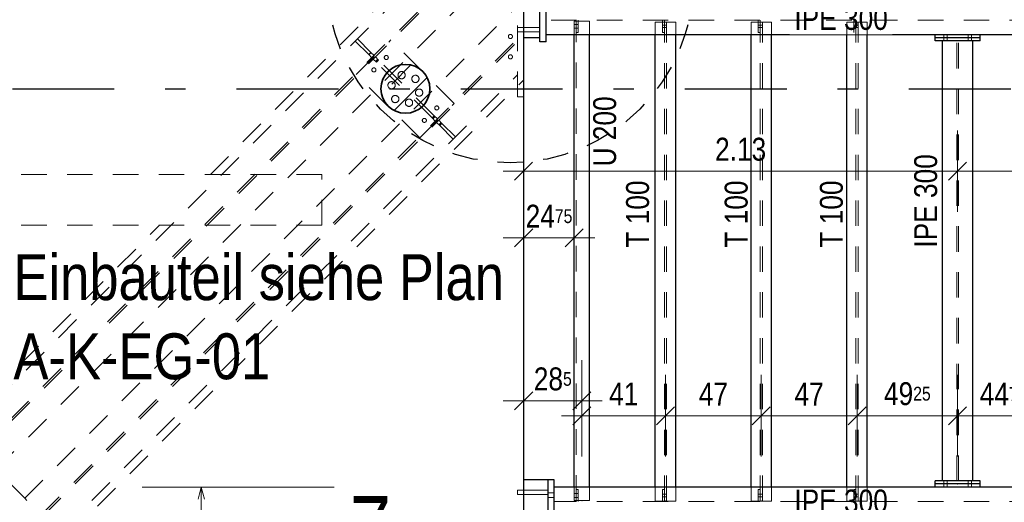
# Model space of a CAD drawing. Header units: millimetres. Extents: x -39 to 84, y 0 to 66.
# Tile 23 of 92: x -23.11 to -18.28, y 32.67 to 35.04. Entities that reach past the tile are written whole.
import ezdxf

# ---------------------------------------------------------------- set-up
doc = ezdxf.new("R2010")
doc.units = ezdxf.units.MM
doc.linetypes.add('DASHDOTX2', pattern=[2, 1, -0.5, 0, -0.5])
doc.linetypes.add('HIDDEN', pattern=[0.375, 0.25, -0.125])
for name, color, linetype, lineweight in [('2D-NovaObj-A_Wanddurchbruch', 7, 'Continuous', 20), ('Achsen', 7, 'Continuous', 20), ('Schraffuren', 7, 'Continuous', 20)]:
    doc.layers.add(name, color=color, linetype=linetype, lineweight=lineweight)
doc.styles.add('Arial Narrow', font='ARIALN.TTF')
doc.dimstyles.new('Arch_Strakon_dimstyle', dxfattribs={"dimtxt": 15.75, "dimasz": 1, "dimexe": 1.25, "dimexo": 0.0625, "dimgap": 1, "dimtad": 0, "dimdec": 5, "dimzin": 12, "dimdsep": 46, "dimtxsty": 'Arial Narrow', "dimblk": 'Arrowhead_Tick', "dimsah": 1, "dimcen": 0, "dimse1": 1, "dimse2": 1, "dimclrd": 6, "dimclrt": 2, "dimazin": 0, "dimtfac": 1, "dimtdec": 4, "dimtmove": 0, "dimatfit": 3, "dimldrblk": 'NONE', "dimfxl": 1, "dimtvp": 1, "dimtolj": 1, "dimtzin": 0, "dimlwd": 13, "dimarcsym": 2})

# ---------------------------------------------------------------- blocks, each defined once
blk = doc.blocks.new('Arrowhead_Tick')
at = {"color": 0, "linetype": 'Continuous', "lineweight": -2}
for p, q in [((0, 20), (0, -10)), ((-1, 0), (0, 0)), ((10, 0), (0, 0))]:
    blk.add_line(p, q, dxfattribs=at)
at = {"color": 2, "linetype": 'Continuous', "lineweight": 35}
blk.add_line((4.42, 4.42), (-4.42, -4.42), dxfattribs=at)
blk = doc.blocks.new('*D35')
at = {"layer": '2D-NovaObj-A_Wanddurchbruch', "color": 6, "linetype": 'Continuous', "lineweight": 13}
blk.add_line((-20.6272, 34.2911), (-18.5174, 34.2911), dxfattribs=at)
at = {"layer": 'Defpoints', "color": 0}
for p in [(-20.6372, 35.2761), (-18.5074, 35.1259), (-18.5074, 34.2911)]:
    blk.add_point(p, dxfattribs=at)
at = {"layer": '2D-NovaObj-A_Wanddurchbruch', "color": 6, "lineweight": 13, "xscale": 0.01, "yscale": 0.01, "zscale": 0.01}
blk.add_blockref('Arrowhead_Tick', (-18.5074, 34.2911), dxfattribs=at)
at = {"layer": '2D-NovaObj-A_Wanddurchbruch', "color": 6, "lineweight": 13, "xscale": 0.01, "yscale": 0.01, "zscale": 0.01, "rotation": 180}
blk.add_blockref('Arrowhead_Tick', (-20.6372, 34.2911), dxfattribs=at)
at = {"layer": '2D-NovaObj-A_Wanddurchbruch', "color": 3, "lineweight": 35, "insert": (-19.5723, 34.3985), "char_height": 0.1125, "attachment_point": 5, "style": 'Arial Narrow'}
blk.add_mtext('\\A1;2.13', dxfattribs=at)
blk = doc.blocks.new('_None')
blk = doc.blocks.new('*D36')
at = {"layer": '2D-NovaObj-A_Wanddurchbruch', "color": 6, "linetype": 'Continuous', "lineweight": 13}
blk.add_line((-18.4974, 34.2911), (-16.6074, 34.2911), dxfattribs=at)
at = {"layer": 'Defpoints', "color": 0}
for p in [(-18.5074, 35.1259), (-16.5974, 34.2911), (-16.5974, 33.1207)]:
    blk.add_point(p, dxfattribs=at)
at = {"layer": '2D-NovaObj-A_Wanddurchbruch', "color": 6, "lineweight": 13, "xscale": 0.01, "yscale": 0.01, "zscale": 0.01}
blk.add_blockref('Arrowhead_Tick', (-16.5974, 34.2911), dxfattribs=at)
at = {"layer": '2D-NovaObj-A_Wanddurchbruch', "color": 6, "lineweight": 13, "xscale": 0.01, "yscale": 0.01, "zscale": 0.01, "rotation": 180}
blk.add_blockref('Arrowhead_Tick', (-18.5074, 34.2911), dxfattribs=at)
at = {"layer": '2D-NovaObj-A_Wanddurchbruch', "color": 3, "lineweight": 35, "insert": (-17.5524, 34.3985), "char_height": 0.1125, "attachment_point": 5, "style": 'Arial Narrow'}
blk.add_mtext('\\A1;1.91', dxfattribs=at)
blk = doc.blocks.new('*D38')
at = {"layer": '2D-NovaObj-A_Wanddurchbruch', "color": 6, "linetype": 'Continuous', "lineweight": 13}
blk.add_line((-20.6271, 33.9636), (-20.3986, 33.9636), dxfattribs=at)
at = {"layer": 'Defpoints', "color": 0}
for p in [(-20.3886, 33.9636), (-20.6371, 32.7759), (-20.3886, 32.7409)]:
    blk.add_point(p, dxfattribs=at)
at = {"layer": '2D-NovaObj-A_Wanddurchbruch', "color": 6, "lineweight": 13, "xscale": 0.01, "yscale": 0.01, "zscale": 0.01}
blk.add_blockref('Arrowhead_Tick', (-20.3886, 33.9636), dxfattribs=at)
at = {"layer": '2D-NovaObj-A_Wanddurchbruch', "color": 6, "lineweight": 13, "xscale": 0.01, "yscale": 0.01, "zscale": 0.01, "rotation": 180}
blk.add_blockref('Arrowhead_Tick', (-20.6371, 33.9636), dxfattribs=at)
at = {"layer": '2D-NovaObj-A_Wanddurchbruch', "color": 3, "lineweight": 35, "insert": (-20.5128, 34.0701), "char_height": 0.1125, "attachment_point": 5, "style": 'Arial Narrow'}
blk.add_mtext('\\A1;24{\\A1;\\H.6x;\\S75;}', dxfattribs=at)
blk = doc.blocks.new('*D39')
at = {"layer": '2D-NovaObj-A_Wanddurchbruch', "color": 6, "linetype": 'Continuous', "lineweight": 13}
blk.add_line((-20.6271, 33.1636), (-20.3611, 33.1636), dxfattribs=at)
at = {"layer": 'Defpoints', "color": 0}
for p in [(-20.3511, 33.1636), (-20.6371, 32.7759), (-20.3511, 32.6744)]:
    blk.add_point(p, dxfattribs=at)
at = {"layer": '2D-NovaObj-A_Wanddurchbruch', "color": 6, "lineweight": 13, "xscale": 0.01, "yscale": 0.01, "zscale": 0.01}
blk.add_blockref('Arrowhead_Tick', (-20.3511, 33.1636), dxfattribs=at)
at = {"layer": '2D-NovaObj-A_Wanddurchbruch', "color": 6, "lineweight": 13, "xscale": 0.01, "yscale": 0.01, "zscale": 0.01, "rotation": 180}
blk.add_blockref('Arrowhead_Tick', (-20.6371, 33.1636), dxfattribs=at)
at = {"layer": '2D-NovaObj-A_Wanddurchbruch', "color": 3, "lineweight": 35, "insert": (-20.4941, 33.271), "char_height": 0.1125, "attachment_point": 5, "style": 'Arial Narrow'}
blk.add_mtext('\\A1;28{\\A1;\\H.6x;\\S5;}', dxfattribs=at)
blk = doc.blocks.new('*D40')
at = {"layer": '2D-NovaObj-A_Wanddurchbruch', "color": 6, "linetype": 'Continuous', "lineweight": 13}
blk.add_line((-20.3411, 33.0911), (-19.9511, 33.0911), dxfattribs=at)
at = {"layer": 'Defpoints', "color": 0}
for p in [(-19.9411, 33.0911), (-20.3511, 32.6744), (-19.9411, 32.6723)]:
    blk.add_point(p, dxfattribs=at)
at = {"layer": '2D-NovaObj-A_Wanddurchbruch', "color": 6, "lineweight": 13, "xscale": 0.01, "yscale": 0.01, "zscale": 0.01}
blk.add_blockref('Arrowhead_Tick', (-19.9411, 33.0911), dxfattribs=at)
at = {"layer": '2D-NovaObj-A_Wanddurchbruch', "color": 6, "lineweight": 13, "xscale": 0.01, "yscale": 0.01, "zscale": 0.01, "rotation": 180}
blk.add_blockref('Arrowhead_Tick', (-20.3511, 33.0911), dxfattribs=at)
at = {"layer": '2D-NovaObj-A_Wanddurchbruch', "color": 3, "lineweight": 35, "insert": (-20.1461, 33.1976), "char_height": 0.1125, "attachment_point": 5, "style": 'Arial Narrow'}
blk.add_mtext('\\A1;41', dxfattribs=at)
blk = doc.blocks.new('*D41')
at = {"layer": '2D-NovaObj-A_Wanddurchbruch', "color": 6, "linetype": 'Continuous', "lineweight": 13}
blk.add_line((-19.9311, 33.0911), (-19.4811, 33.0911), dxfattribs=at)
at = {"layer": 'Defpoints', "color": 0}
for p in [(-19.4711, 33.0911), (-19.9411, 32.6723), (-19.4711, 32.6723)]:
    blk.add_point(p, dxfattribs=at)
at = {"layer": '2D-NovaObj-A_Wanddurchbruch', "color": 6, "lineweight": 13, "xscale": 0.01, "yscale": 0.01, "zscale": 0.01}
blk.add_blockref('Arrowhead_Tick', (-19.4711, 33.0911), dxfattribs=at)
at = {"layer": '2D-NovaObj-A_Wanddurchbruch', "color": 6, "lineweight": 13, "xscale": 0.01, "yscale": 0.01, "zscale": 0.01, "rotation": 180}
blk.add_blockref('Arrowhead_Tick', (-19.9411, 33.0911), dxfattribs=at)
at = {"layer": '2D-NovaObj-A_Wanddurchbruch', "color": 3, "lineweight": 35, "insert": (-19.7061, 33.1973), "char_height": 0.1125, "attachment_point": 5, "style": 'Arial Narrow'}
blk.add_mtext('\\A1;47', dxfattribs=at)
blk = doc.blocks.new('*D42')
at = {"layer": '2D-NovaObj-A_Wanddurchbruch', "color": 6, "linetype": 'Continuous', "lineweight": 13}
blk.add_line((-19.4611, 33.0911), (-19.0111, 33.0911), dxfattribs=at)
at = {"layer": 'Defpoints', "color": 0}
for p in [(-19.0011, 33.0911), (-19.4711, 32.6723), (-19.0011, 32.6723)]:
    blk.add_point(p, dxfattribs=at)
at = {"layer": '2D-NovaObj-A_Wanddurchbruch', "color": 6, "lineweight": 13, "xscale": 0.01, "yscale": 0.01, "zscale": 0.01}
blk.add_blockref('Arrowhead_Tick', (-19.0011, 33.0911), dxfattribs=at)
at = {"layer": '2D-NovaObj-A_Wanddurchbruch', "color": 6, "lineweight": 13, "xscale": 0.01, "yscale": 0.01, "zscale": 0.01, "rotation": 180}
blk.add_blockref('Arrowhead_Tick', (-19.4711, 33.0911), dxfattribs=at)
at = {"layer": '2D-NovaObj-A_Wanddurchbruch', "color": 3, "lineweight": 35, "insert": (-19.2361, 33.1973), "char_height": 0.1125, "attachment_point": 5, "style": 'Arial Narrow'}
blk.add_mtext('\\A1;47', dxfattribs=at)
blk = doc.blocks.new('*D43')
at = {"layer": '2D-NovaObj-A_Wanddurchbruch', "color": 6, "linetype": 'Continuous', "lineweight": 13}
blk.add_line((-18.9911, 33.0911), (-18.5174, 33.0911), dxfattribs=at)
at = {"layer": 'Defpoints', "color": 0}
for p in [(-18.5074, 33.0911), (-18.5074, 32.7559), (-19.0011, 32.6723)]:
    blk.add_point(p, dxfattribs=at)
at = {"layer": '2D-NovaObj-A_Wanddurchbruch', "color": 6, "lineweight": 13, "xscale": 0.01, "yscale": 0.01, "zscale": 0.01}
blk.add_blockref('Arrowhead_Tick', (-18.5074, 33.0911), dxfattribs=at)
at = {"layer": '2D-NovaObj-A_Wanddurchbruch', "color": 6, "lineweight": 13, "xscale": 0.01, "yscale": 0.01, "zscale": 0.01, "rotation": 180}
blk.add_blockref('Arrowhead_Tick', (-19.0011, 33.0911), dxfattribs=at)
at = {"layer": '2D-NovaObj-A_Wanddurchbruch', "color": 3, "lineweight": 35, "insert": (-18.7542, 33.1985), "char_height": 0.1125, "attachment_point": 5, "style": 'Arial Narrow'}
blk.add_mtext('\\A1;49{\\A1;\\H.6x;\\S25;}', dxfattribs=at)
blk = doc.blocks.new('*D44')
at = {"layer": '2D-NovaObj-A_Wanddurchbruch', "color": 6, "linetype": 'Continuous', "lineweight": 13}
blk.add_line((-18.4974, 33.0911), (-18.0711, 33.0911), dxfattribs=at)
at = {"layer": 'Defpoints', "color": 0}
for p in [(-18.0611, 33.0911), (-18.5074, 32.7559), (-18.0611, 32.6723)]:
    blk.add_point(p, dxfattribs=at)
at = {"layer": '2D-NovaObj-A_Wanddurchbruch', "color": 6, "lineweight": 13, "xscale": 0.01, "yscale": 0.01, "zscale": 0.01}
blk.add_blockref('Arrowhead_Tick', (-18.0611, 33.0911), dxfattribs=at)
at = {"layer": '2D-NovaObj-A_Wanddurchbruch', "color": 6, "lineweight": 13, "xscale": 0.01, "yscale": 0.01, "zscale": 0.01, "rotation": 180}
blk.add_blockref('Arrowhead_Tick', (-18.5074, 33.0911), dxfattribs=at)
at = {"layer": '2D-NovaObj-A_Wanddurchbruch', "color": 3, "lineweight": 35, "insert": (-18.2842, 33.1973), "char_height": 0.1125, "attachment_point": 5, "style": 'Arial Narrow'}
blk.add_mtext('\\A1;44{\\A1;\\H.6x;\\S75;}', dxfattribs=at)
blk = doc.blocks.new('*D82')
at = {"layer": '2D-NovaObj-A_Wanddurchbruch', "color": 6, "linetype": 'Continuous', "lineweight": 13}
blk.add_line((-20.4774, 31.0911), (-18.5174, 31.0911), dxfattribs=at)
at = {"layer": 'Defpoints', "color": 0}
for p in [(-18.5074, 32.7559), (-20.4874, 32.5559), (-18.5074, 31.0911)]:
    blk.add_point(p, dxfattribs=at)
at = {"layer": '2D-NovaObj-A_Wanddurchbruch', "color": 6, "lineweight": 13, "xscale": 0.01, "yscale": 0.01, "zscale": 0.01}
blk.add_blockref('Arrowhead_Tick', (-18.5074, 31.0911), dxfattribs=at)
at = {"layer": '2D-NovaObj-A_Wanddurchbruch', "color": 6, "lineweight": 13, "xscale": 0.01, "yscale": 0.01, "zscale": 0.01, "rotation": 180}
blk.add_blockref('Arrowhead_Tick', (-20.4874, 31.0911), dxfattribs=at)
at = {"layer": '2D-NovaObj-A_Wanddurchbruch', "color": 2, "lineweight": 35, "insert": (-19.4974, 31.2215), "char_height": 0.1575, "attachment_point": 5, "style": 'Arial Narrow'}
blk.add_mtext('\\A1;1980', dxfattribs=at)
blk = doc.blocks.new('*D83')
at = {"layer": '2D-NovaObj-A_Wanddurchbruch', "color": 6, "linetype": 'Continuous', "lineweight": 13}
blk.add_line((-18.4974, 31.0911), (-16.6074, 31.0911), dxfattribs=at)
at = {"layer": 'Defpoints', "color": 0}
for p in [(-16.5974, 32.8707), (-18.5074, 32.7559), (-16.5974, 31.0911)]:
    blk.add_point(p, dxfattribs=at)
at = {"layer": '2D-NovaObj-A_Wanddurchbruch', "color": 6, "lineweight": 13, "xscale": 0.01, "yscale": 0.01, "zscale": 0.01}
blk.add_blockref('Arrowhead_Tick', (-16.5974, 31.0911), dxfattribs=at)
at = {"layer": '2D-NovaObj-A_Wanddurchbruch', "color": 6, "lineweight": 13, "xscale": 0.01, "yscale": 0.01, "zscale": 0.01, "rotation": 180}
blk.add_blockref('Arrowhead_Tick', (-18.5074, 31.0911), dxfattribs=at)
at = {"layer": '2D-NovaObj-A_Wanddurchbruch', "color": 2, "lineweight": 35, "insert": (-17.5524, 31.2215), "char_height": 0.1575, "attachment_point": 5, "style": 'Arial Narrow'}
blk.add_mtext('\\A1;1910', dxfattribs=at)
blk = doc.blocks.new('*D85')
at = {"layer": '2D-NovaObj-A_Wanddurchbruch', "color": 6, "linetype": 'Continuous', "lineweight": 13}
blk.add_line((-21.2074, 38.3478), (-16.6074, 38.3478), dxfattribs=at)
at = {"layer": 'Defpoints', "color": 0}
for p in [(-21.2174, 38.508), (-16.5974, 38.3478), (-16.5974, 32.8707)]:
    blk.add_point(p, dxfattribs=at)
at = {"layer": '2D-NovaObj-A_Wanddurchbruch', "color": 6, "lineweight": 13, "xscale": 0.01, "yscale": 0.01, "zscale": 0.01}
blk.add_blockref('Arrowhead_Tick', (-16.5974, 38.3478), dxfattribs=at)
at = {"layer": '2D-NovaObj-A_Wanddurchbruch', "color": 6, "lineweight": 13, "xscale": 0.01, "yscale": 0.01, "zscale": 0.01, "rotation": 180}
blk.add_blockref('Arrowhead_Tick', (-21.2174, 38.3478), dxfattribs=at)
at = {"layer": '2D-NovaObj-A_Wanddurchbruch', "color": 2, "lineweight": 35, "insert": (-18.9074, 38.4782), "char_height": 0.1575, "attachment_point": 5, "style": 'Arial Narrow'}
blk.add_mtext('\\A1;4620', dxfattribs=at)

msp = doc.modelspace()

# ---------------------------------------------------------------- hatches: boundary and pattern name
at = {"layer": 'Schraffuren', "lineweight": 13}
h = msp.add_hatch(dxfattribs=at)
h.set_pattern_fill('bB', color=6, scale=0.01, angle=45, style=0, pattern_type=2)
h.set_pattern_definition([(45, (0, 0), (-0.1414214, 0.1414214), [0.15, -0.1]), (45, (-0.07071, 0.07071), (-0.1414214, 0.1414214), [])])
h.paths.add_polyline_path([(-21.0974078, 34.6959001), (-21.0974476, 34.6989899), (-21.0975669, 34.7020776), (-21.0977657, 34.7051612), (-21.0980438, 34.7082387), (-21.0984011, 34.7113079), (-21.0988373, 34.714367), (-21.099352, 34.7174138), (-21.0999451, 34.7204464), (-21.1006161, 34.7234627), (-21.1013645, 34.7264607), (-21.1021898, 34.7294384), (-21.1030916, 34.7323939), (-21.1040691, 34.7353252), (-21.1051218, 34.7382304), (-21.1062489, 34.7411075), (-21.1074498, 34.7439546), (-21.1087235, 34.7467699), (-21.1100694, 34.7495514), (-21.1114863, 34.7522974), (-21.1129736, 34.7550059), (-21.11453, 34.7576753), (-21.1161547, 34.7603037), (-21.1178466, 34.7628894), (-21.1196044, 34.7654307), (-21.1214271, 34.7679259), (-21.1233134, 34.7703733), (-21.1252621, 34.7727713), (-21.127272, 34.7751184), (-21.1293416, 34.7774129), (-21.1314695, 34.7796534), (-21.1336545, 34.7818384), (-21.135895, 34.7839664), (-21.1381895, 34.786036), (-21.1405366, 34.7880458), (-21.1429347, 34.7899945), (-21.1453821, 34.7918809), (-21.1478773, 34.7937035), (-21.1504186, 34.7954614), (-21.1530043, 34.7971532), (-21.1556327, 34.7987779), (-21.158302, 34.8003344), (-21.1610106, 34.8018216), (-21.1637565, 34.8032386), (-21.1665381, 34.8045844), (-21.1693533, 34.8058582), (-21.1722005, 34.807059), (-21.1750776, 34.8081862), (-21.1779827, 34.8092389), (-21.180914, 34.8102164), (-21.1838695, 34.8111181), (-21.1868473, 34.8119435), (-21.1898453, 34.8126919), (-21.1928616, 34.8133628), (-21.1958941, 34.8139559), (-21.1989409, 34.8144707), (-21.202, 34.8149069), (-21.2050693, 34.8152641), (-21.2081467, 34.8155422), (-21.2112304, 34.815741), (-21.2143181, 34.8158604), (-21.2174078, 34.8159001), (-21.2204976, 34.8158604), (-21.2235853, 34.815741), (-21.2266689, 34.8155422), (-21.2297463, 34.8152641), (-21.2328156, 34.8149069), (-21.2358747, 34.8144707), (-21.2389215, 34.8139559), (-21.2419541, 34.8133628), (-21.2449703, 34.8126919), (-21.2479683, 34.8119435), (-21.2509461, 34.8111181), (-21.2539016, 34.8102164), (-21.2568329, 34.8092389), (-21.2597381, 34.8081862), (-21.2626152, 34.807059), (-21.2654623, 34.8058582), (-21.2682775, 34.8045844), (-21.2710591, 34.8032386), (-21.273805, 34.8018216), (-21.2765136, 34.8003344), (-21.2791829, 34.7987779), (-21.2818113, 34.7971532), (-21.284397, 34.7954614), (-21.2869383, 34.7937035), (-21.2894335, 34.7918809), (-21.2918809, 34.7899945), (-21.294279, 34.7880458), (-21.2966261, 34.786036), (-21.2989206, 34.7839664), (-21.3011611, 34.7818384), (-21.3033461, 34.7796534), (-21.305474, 34.7774129), (-21.3075436, 34.7751184), (-21.3095535, 34.7727713), (-21.3115022, 34.7703733), (-21.3133885, 34.7679259), (-21.3152112, 34.7654307), (-21.316969, 34.7628894), (-21.3186609, 34.7603037), (-21.3202856, 34.7576753), (-21.321842, 34.7550059), (-21.3233293, 34.7522974), (-21.3247463, 34.7495514), (-21.3260921, 34.7467699), (-21.3273658, 34.7439546), (-21.3285667, 34.7411075), (-21.3296938, 34.7382304), (-21.3307465, 34.7353252), (-21.331724, 34.7323939), (-21.3326258, 34.7294384), (-21.3334511, 34.7264607), (-21.3341995, 34.7234627), (-21.3348705, 34.7204464), (-21.3354636, 34.7174138), (-21.3359784, 34.714367), (-21.3364145, 34.7113079), (-21.3367718, 34.7082387), (-21.3370499, 34.7051612), (-21.3372487, 34.7020776), (-21.337368, 34.6989899), (-21.3374078, 34.6959001), (-21.337368, 34.6928104), (-21.3372487, 34.6897227), (-21.3370499, 34.6866391), (-21.3367718, 34.6835616), (-21.3364145, 34.6804923), (-21.3359784, 34.6774333), (-21.3354636, 34.6743865), (-21.3348705, 34.6713539), (-21.3341995, 34.6683376), (-21.3334511, 34.6653396), (-21.3326258, 34.6623619), (-21.331724, 34.6594064), (-21.3307465, 34.6564751), (-21.3296938, 34.6535699), (-21.3285667, 34.6506928), (-21.3273658, 34.6478457), (-21.3260921, 34.6450304), (-21.3247463, 34.6422489), (-21.3233293, 34.6395029), (-21.321842, 34.6367944), (-21.3202856, 34.634125), (-21.3186609, 34.6314966), (-21.316969, 34.6289109), (-21.3152112, 34.6263696), (-21.3133885, 34.6238744), (-21.3115022, 34.621427), (-21.3095535, 34.619029), (-21.3075436, 34.6166819), (-21.305474, 34.6143873), (-21.3033461, 34.6121468), (-21.3011611, 34.6099619), (-21.2989206, 34.6078339), (-21.2966261, 34.6057643), (-21.294279, 34.6037545), (-21.2918809, 34.6018058), (-21.2894335, 34.5999194), (-21.2869383, 34.5980967), (-21.284397, 34.5963389), (-21.2818113, 34.5946471), (-21.2791829, 34.5930224), (-21.2765136, 34.5914659), (-21.273805, 34.5899787), (-21.2710591, 34.5885617), (-21.2682775, 34.5872159), (-21.2654623, 34.5859421), (-21.2626152, 34.5847413), (-21.2597381, 34.5836141), (-21.2568329, 34.5825614), (-21.2539016, 34.5815839), (-21.2509461, 34.5806822), (-21.2479683, 34.5798568), (-21.2449703, 34.5791084), (-21.2419541, 34.5784375), (-21.2389215, 34.5778444), (-21.2358747, 34.5773296), (-21.2328156, 34.5768934), (-21.2297463, 34.5765362), (-21.2266689, 34.576258), (-21.2235853, 34.5760593), (-21.2204976, 34.5759399), (-21.2174078, 34.5759001), (-21.2143181, 34.5759399), (-21.2112304, 34.5760593), (-21.2081467, 34.576258), (-21.2050693, 34.5765362), (-21.202, 34.5768934), (-21.1989409, 34.5773296), (-21.1958941, 34.5778444), (-21.1928616, 34.5784375), (-21.1898453, 34.5791084), (-21.1868473, 34.5798568), (-21.1838695, 34.5806822), (-21.180914, 34.5815839), (-21.1779827, 34.5825614), (-21.1750776, 34.5836141), (-21.1722005, 34.5847413), (-21.1693533, 34.5859421), (-21.1665381, 34.5872159), (-21.1637565, 34.5885617), (-21.1610106, 34.5899787), (-21.158302, 34.5914659), (-21.1556327, 34.5930224), (-21.1530043, 34.5946471), (-21.1504186, 34.5963389), (-21.1478773, 34.5980967), (-21.1453821, 34.5999194), (-21.1429347, 34.6018058), (-21.1405366, 34.6037545), (-21.1381895, 34.6057643), (-21.135895, 34.6078339), (-21.1336545, 34.6099619), (-21.1314695, 34.6121468), (-21.1293416, 34.6143873), (-21.127272, 34.6166819), (-21.1252621, 34.619029), (-21.1233134, 34.621427), (-21.1214271, 34.6238744), (-21.1196044, 34.6263696), (-21.1178466, 34.6289109), (-21.1161547, 34.6314966), (-21.11453, 34.634125), (-21.1129736, 34.6367944), (-21.1114863, 34.6395029), (-21.1100694, 34.6422489), (-21.1087235, 34.6450304), (-21.1074498, 34.6478457), (-21.1062489, 34.6506928), (-21.1051218, 34.6535699), (-21.1040691, 34.6564751), (-21.1030916, 34.6594064), (-21.1021898, 34.6623619), (-21.1013645, 34.6653396), (-21.1006161, 34.6683376), (-21.0999451, 34.6713539), (-21.099352, 34.6743865), (-21.0988373, 34.6774333), (-21.0984011, 34.6804923), (-21.0980438, 34.6835616), (-21.0977657, 34.6866391), (-21.0975669, 34.6897227), (-21.0974476, 34.6928104)])

# ---------------------------------------------------------------- linework, layer by layer
at = {"color": 6, "linetype": 'HIDDEN', "lineweight": 13, "ltscale": 0.5}
for p, q in [((-22.1744738, 34.2759021), (-21.1744724, 35.2759035)), ((-20.6372213, 34.7389524), (-20.6372213, 35.2760535)), ((-23.3964665, 32.9967604), (-21.1479004, 35.2458446)), ((-23.3151398, 32.9154525), (-20.9852659, 35.2458634)), ((-23.3080679, 32.9083823), (-20.9711237, 35.245865)), ((-23.2267413, 32.8270743), (-20.8084892, 35.2458838)), ((-20.6670997, 34.6559035), (-20.6671022, 35.2459035)), ((-20.3800657, 35.02738), (-20.3800657, 35.03238)), ((-20.3700657, 34.97238), (-20.3700657, 35.03238)), ((-19.9565657, 34.97238), (-19.9565657, 35.03238)), ((-19.9465657, 35.02238), (-19.9465657, 35.03238)), ((-19.4865657, 34.97238), (-19.4865657, 35.03238)), ((-19.4765657, 35.02238), (-19.4765657, 35.03238)), ((-20.6370713, 34.9964035), (-20.6670713, 34.9964035)), ((-20.5570713, 34.9964035), (-20.6370713, 34.9964035)), ((-20.3885657, 34.96093), (-20.3885657, 35.02738)), ((-20.3135649, 35.02738), (-20.3885649, 35.02738)), ((-20.3800649, 35.01188), (-20.3885649, 35.01188)), ((-20.3800649, 34.99288), (-20.3885649, 34.99288)), ((-20.3800657, 32.6744499), (-20.3800657, 35.02738)), ((-20.3700657, 35.01188), (-20.3800649, 35.01188)), ((-20.3700657, 34.99288), (-20.3800649, 34.99288)), ((-20.3135657, 34.96093), (-20.3135657, 35.02738)), ((-19.9910657, 34.96093), (-19.9910657, 35.02238)), ((-19.8910657, 35.02238), (-19.9910657, 35.02238)), ((-19.9465657, 35.0083558), (-19.9565657, 35.0083557)), ((-19.9465657, 34.9963558), (-19.9565657, 34.9963557)), ((-19.9465657, 32.6723499), (-19.9465657, 35.02238)), ((-19.9355657, 35.0083558), (-19.9465657, 35.0083558)), ((-19.9355657, 34.9963558), (-19.9465657, 34.9963558)), ((-19.9355657, 32.6723499), (-19.9355657, 35.02238)), ((-19.8910657, 34.96093), (-19.8910657, 35.02238)), ((-19.5210657, 34.96093), (-19.5210657, 35.02238)), ((-19.4210657, 35.02238), (-19.5210657, 35.02238)), ((-19.4765657, 35.008358), (-19.4865657, 35.0083579)), ((-19.4765657, 34.996358), (-19.4865657, 34.9963579)), ((-19.4765657, 32.6723499), (-19.4765657, 35.02238)), ((-19.4655657, 35.008358), (-19.4765657, 35.008358)), ((-19.4655657, 34.996358), (-19.4765657, 34.996358)), ((-19.4655657, 32.6723499), (-19.4655657, 35.02238)), ((-19.4210657, 34.96093), (-19.4210657, 35.02238)), ((-21.4632954, 34.9298682), (-21.4526888, 34.9404748)), ((-21.4583184, 34.7657834), (-21.2886127, 34.935489)), ((-21.3869279, 34.8747139), (-21.4526888, 34.9404748)), ((-20.9774858, 34.624362), (-21.2886127, 34.935489)), ((-20.6370713, 34.97538), (-20.6670713, 34.97538)), ((-20.5570713, 34.97538), (-20.6370713, 34.97538)), ((-20.3700657, 34.97238), (-20.3800657, 34.97238)), ((-19.9465657, 34.97238), (-19.9565657, 34.97238)), ((-19.4765657, 34.97238), (-19.4865657, 34.97238)), ((-19.0065657, 34.97238), (-19.0165657, 34.97238)), ((-18.5758713, 34.94593), (-18.5758713, 34.96093)), ((-18.5758713, 34.93093), (-18.5758713, 34.94593)), ((-18.5588713, 34.94593), (-18.5588713, 34.96093)), ((-18.5588713, 34.93093), (-18.5588713, 34.94593)), ((-18.4558713, 34.94593), (-18.4558713, 34.96093)), ((-18.4558713, 34.93093), (-18.4558713, 34.94593)), ((-18.4388713, 34.94593), (-18.4388713, 34.96093)), ((-18.4388713, 34.93093), (-18.4388713, 34.94593)), ((-21.3975345, 34.8641073), (-21.4632954, 34.9298682)), ((-18.5109213, 32.7708999), (-18.5109213, 34.93093)), ((-18.5038213, 32.7708999), (-18.5038213, 34.93093)), ((-21.3975345, 34.8641073), (-21.3869279, 34.8747139)), ((-21.3819781, 34.8485509), (-21.3975345, 34.8641073)), ((-21.3965136, 34.8630864), (-21.385907, 34.873693)), ((-21.3713715, 34.8591575), (-21.3869279, 34.8747139)), ((-21.3819781, 34.8485509), (-21.3713715, 34.8591575)), ((-21.374907, 34.8414798), (-21.3643004, 34.8520864)), ((-21.3593507, 34.8259235), (-21.374907, 34.8414798)), ((-21.3487441, 34.8365301), (-21.3643004, 34.8520864)), ((-21.363907, 34.8304798), (-21.3533004, 34.8410864)), ((-21.3593507, 34.8259235), (-21.3487441, 34.8365301)), ((-21.0866973, 34.5532701), (-21.3593507, 34.8259235)), ((-21.0760907, 34.5638767), (-21.3487441, 34.8365301)), ((-21.1471914, 34.4546564), (-21.4583184, 34.7657834)), ((-20.6370713, 34.6559035), (-20.6670713, 34.6559035)), ((-21.1471914, 34.4546564), (-20.9774858, 34.624362)), ((-21.0866973, 34.5532701), (-21.0760907, 34.5638767)), ((-21.071141, 34.5377138), (-21.0866973, 34.5532701)), ((-21.082141, 34.5487138), (-21.0715344, 34.5593204)), ((-21.0605344, 34.5483204), (-21.0760907, 34.5638767)), ((-21.0485135, 34.5150863), (-21.0640699, 34.5306427)), ((-21.0379069, 34.5256929), (-21.0534633, 34.5412493)), ((-21.0530422, 34.5196704), (-21.0424356, 34.530277)), ((-20.9827526, 34.4493254), (-21.0485135, 34.5150863)), ((-21.0484859, 34.515114), (-21.0378793, 34.5257206)), ((-20.972146, 34.459932), (-21.0379069, 34.5256929)), ((-21.6274257, 34.2758999), (-24.3870486, 34.2758999)), ((-21.627426, 34.0258999), (-21.627426, 34.2758999)), ((-21.6274257, 34.0258999), (-24.3870486, 34.0258999)), ((-23.4250133, 33.0253626), (-22.4244738, 34.0259021)), ((-23.085602, 32.6859514), (-23.4250133, 33.0253626)), ((-20.5170713, 32.5558999), (-20.5170713, 32.7758999)), ((-18.5758713, 32.7558999), (-18.5758713, 32.7708999)), ((-18.5588713, 32.7558999), (-18.5588713, 32.7708999)), ((-18.4558713, 32.7558999), (-18.4558713, 32.7708999)), ((-18.4388713, 32.7558999), (-18.4388713, 32.7708999)), ((-20.6670914, 32.7193728), (-20.6670914, 32.7227815)), ((-20.6670914, 32.7153539), (-20.6670914, 32.7193728)), ((-20.6670914, 32.7113365), (-20.6670914, 32.7153539)), ((-20.6670905, 32.7193921), (-20.6670904, 32.7227962)), ((-20.6670904, 32.725069), (-20.6670903, 32.7258643)), ((-20.6370713, 32.7258641), (-20.6670903, 32.7258643)), ((-20.6670903, 32.7258643), (-20.6670902, 32.725061)), ((-20.6670902, 32.725061), (-20.6670902, 32.7227815)), ((-20.6670878, 32.725069), (-20.6670879, 32.7227962)), ((-20.5170713, 32.7258636), (-20.6370713, 32.7258641)), ((-20.4873713, 32.7123999), (-20.5173713, 32.7124001)), ((-20.4873713, 32.7123999), (-20.5173713, 32.7124001)), ((-20.3885657, 32.6744499), (-20.3885657, 32.7408999)), ((-20.3700657, 32.7294499), (-20.3800657, 32.7294499)), ((-20.3700657, 32.6694499), (-20.3700657, 32.7294499)), ((-20.3135657, 32.6744499), (-20.3135657, 32.7408999)), ((-19.9910657, 32.6723499), (-19.9910657, 32.7408999)), ((-19.9565657, 32.6694499), (-19.9565657, 32.7294499)), ((-19.9465657, 32.7294499), (-19.9565657, 32.7294499)), ((-19.8910657, 32.6723499), (-19.8910657, 32.7408999)), ((-19.5210657, 32.6723499), (-19.5210657, 32.7408999)), ((-19.4865657, 32.6694499), (-19.4865657, 32.7294499)), ((-19.4765657, 32.7294499), (-19.4865657, 32.7294499)), ((-19.4210657, 32.6723499), (-19.4210657, 32.7408999)), ((-18.5758713, 32.7408999), (-18.5758713, 32.7558999)), ((-18.5588713, 32.7408999), (-18.5588713, 32.7558999)), ((-18.4558713, 32.7408999), (-18.4558713, 32.7558999)), ((-18.4388713, 32.7408999), (-18.4388713, 32.7558999)), ((-22.9158964, 32.5162457), (-23.085602, 32.6859514)), ((-20.6670918, 32.7048643), (-20.6670918, 32.7056596)), ((-20.6670914, 32.707947), (-20.6670914, 32.7113365)), ((-20.6670906, 32.7079323), (-20.6670906, 32.7113365)), ((-20.6370713, 32.7048641), (-20.6670904, 32.7048643)), ((-20.66709, 32.707947), (-20.66709, 32.7056675)), ((-20.667089, 32.7056675), (-20.667089, 32.7048643)), ((-20.6670883, 32.7079323), (-20.6670883, 32.7056596)), ((-20.5170713, 32.7048636), (-20.6370713, 32.7048641)), ((-20.4873713, 32.6893999), (-20.5173713, 32.6894001)), ((-20.4873713, 32.6893999), (-20.5173713, 32.6894001)), ((-20.3800649, 32.7089499), (-20.3885649, 32.7089499)), ((-20.3800649, 32.6899499), (-20.3885649, 32.6899499)), ((-20.3135649, 32.6744499), (-20.3885649, 32.6744499)), ((-20.3800657, 32.6694499), (-20.3800657, 32.6744499)), ((-20.3700657, 32.7089499), (-20.3800649, 32.7089499)), ((-20.3700657, 32.6899499), (-20.3800649, 32.6899499)), ((-19.8910657, 32.6723499), (-19.9910657, 32.6723499)), ((-19.9465657, 32.7054499), (-19.9565657, 32.7054499)), ((-19.9465657, 32.6934499), (-19.9565657, 32.6934499)), ((-19.9355657, 32.7054498), (-19.9465657, 32.7054499)), ((-19.9355657, 32.6934498), (-19.9465657, 32.6934499)), ((-19.9465657, 32.6694499), (-19.9465657, 32.6723499)), ((-19.4210657, 32.6723499), (-19.5210657, 32.6723499)), ((-19.4765657, 32.7054477), (-19.4865657, 32.7054477)), ((-19.4765657, 32.6934477), (-19.4865657, 32.6934477)), ((-19.4655657, 32.7054476), (-19.4765657, 32.7054477)), ((-19.4655657, 32.6934476), (-19.4765657, 32.6934477)), ((-19.4765657, 32.6694499), (-19.4765657, 32.6723499))]:
    msp.add_line(p, q, dxfattribs=at)
at = {"color": 3, "linetype": 'Continuous', "lineweight": 25}
for p, q in [((-20.5270713, 34.96093), (-20.5270713, 35.11093)), ((-18.3973713, 34.96093), (-18.6173713, 34.96093)), ((-18.3973713, 34.94593), (-18.6173713, 34.94593)), ((-18.4323713, 34.93093), (-18.5823713, 34.93093)), ((-18.4323713, 32.7708999), (-18.5823713, 32.7708999)), ((-20.4873713, 32.5908999), (-20.4873713, 32.7408999)), ((-18.3973713, 32.7558999), (-18.6173713, 32.7558999)), ((-18.3973713, 32.7408999), (-18.6173713, 32.7408999))]:
    msp.add_line(p, q, dxfattribs=at)
at = {"color": 3, "linetype": 'HIDDEN', "lineweight": 25, "ltscale": 0.5}
msp.add_circle((-20.7033667, 35.2329095), 0.9, dxfattribs=at)
at = {"color": 6, "linetype": 'HIDDEN', "lineweight": 13, "ltscale": 0.5}
for centre, radius in [((-20.7020071, 34.9527054), 0.01), ((-21.3111757, 34.8493433), 0.01), ((-20.7020071, 34.8527054), 0.01), ((-21.3721086, 34.7884104), 0.01), ((-21.2359553, 34.7626875), 0.0178428), ((-21.1683405, 34.7445702), 0.0178428), ((-21.2854527, 34.71319), 0.0178428), ((-21.1502231, 34.6769554), 0.0178428), ((-21.2673354, 34.6455752), 0.0178428), ((-21.1997206, 34.6274579), 0.0178428), ((-21.0635673, 34.601735), 0.01), ((-21.1245002, 34.5408021), 0.01)]:
    msp.add_circle(centre, radius, dxfattribs=at)
at = {"color": 2, "linetype": 'Continuous', "lineweight": 35}
msp.add_circle((-21.2174078, 34.6959001), 0.12, dxfattribs=at)
at = {"layer": '2D-NovaObj-A_Wanddurchbruch', "color": 9, "linetype": 'Continuous', "lineweight": 0}
for centre in [(-18.5073713, 32.7558999), (-20.3510649, 32.6744499), (-19.9410657, 32.6723499), (-19.4710657, 32.6723499), (-19.0010657, 32.6723499)]:
    msp.add_circle(centre, 0.00111, dxfattribs=at)
at = {"layer": 'Achsen', "color": 3, "linetype": 'Continuous', "lineweight": 25}
for p, q in [((-20.6370713, 24.865924), (-20.6370713, 35.2759035)), ((-20.5570713, 34.92593), (-20.5570713, 35.14593)), ((-20.5570713, 34.94593), (-20.6370713, 34.94593)), ((-20.5270713, 34.92593), (-20.5270713, 34.96093)), ((-18.6173713, 34.96093), (-20.5270713, 34.96093)), ((-20.3885657, 32.7408999), (-20.3885657, 34.96093)), ((-20.3135657, 32.7408999), (-20.3135657, 34.96093)), ((-19.9910657, 32.7408999), (-19.9910657, 34.96093)), ((-19.8910657, 32.7408999), (-19.8910657, 34.96093)), ((-19.5210657, 32.7408999), (-19.5210657, 34.96093)), ((-19.4210657, 32.7408999), (-19.4210657, 34.96093)), ((-18.6173713, 34.94593), (-18.6173713, 34.96093)), ((-18.6173713, 34.93093), (-18.6173713, 34.94593)), ((-18.3973713, 34.94593), (-18.3973713, 34.96093)), ((-16.7773713, 34.96093), (-18.3973713, 34.96093)), ((-18.3973713, 34.93093), (-18.3973713, 34.94593)), ((-20.5270713, 34.92593), (-20.5570713, 34.92593)), ((-18.5823713, 34.93093), (-18.6173713, 34.93093)), ((-18.5823713, 32.7708999), (-18.5823713, 34.93093)), ((-18.4323713, 32.7708999), (-18.4323713, 34.93093)), ((-18.3973713, 34.93093), (-18.4323713, 34.93093)), ((-20.5173713, 32.7758999), (-20.6370713, 32.7758999)), ((-20.5173713, 32.5558999), (-20.5173713, 32.7758999)), ((-20.4873713, 32.7758999), (-20.5173713, 32.7758999)), ((-20.4873713, 32.7408999), (-20.4873713, 32.7758999)), ((-18.6173713, 32.7558999), (-18.6173713, 32.7708999)), ((-18.5823713, 32.7708999), (-18.6173713, 32.7708999)), ((-18.3973713, 32.7708999), (-18.4323713, 32.7708999)), ((-18.3973713, 32.7558999), (-18.3973713, 32.7708999)), ((-18.6173713, 32.7408999), (-18.6173713, 32.7558999)), ((-18.3973713, 32.7408999), (-18.3973713, 32.7558999)), ((-16.7773713, 32.7408999), (-18.3973713, 32.7408999))]:
    msp.add_line(p, q, dxfattribs=at)
at = {"layer": 'Achsen', "color": 3, "linetype": 'DASHDOTX2', "lineweight": 25, "ltscale": 0.5}
msp.add_line((-25.3461834, 34.6958917), (-13.9133285, 34.6958917), dxfattribs=at)
at = {"layer": 'Schraffuren', "color": 5, "linetype": 'Continuous', "lineweight": 18}
for p, q in [((-22.5088292, 32.7408999), (-21.566571, 32.7408999)), ((-22.2350342, 32.6808999), (-22.2189572, 32.7408999)), ((-22.2189572, 27.803627), (-22.2189572, 32.7408999)), ((-22.2189572, 32.7408999), (-22.2028803, 32.6808999))]:
    msp.add_line(p, q, dxfattribs=at)

# ---------------------------------------------------------------- texts
at = {"color": 3, "lineweight": 25, "style": 'Arial Narrow'}
for s, p in [('U 200', (-20.1834009, 34.314878)), ('IPE 300', (-18.6081703, 33.9162337)), ('T 100', (-20.0220566, 33.9162337)), ('T 100', (-19.5380234, 33.9162337)), ('T 100', (-19.0709739, 33.9162337))]:
    msp.add_text(s, height=0.1125, rotation=90, dxfattribs=at).set_placement(p)
at = {"layer": 'Achsen', "color": 4, "lineweight": 50, "style": 'Arial Narrow'}
for s, p in [('Einbauteil siehe Plan', (-23.1409692, 33.6585074)), ('A-K-EG-01', (-23.1409692, 33.2701555))]:
    msp.add_text(s, height=0.225, dxfattribs=at).set_placement(p)
at = {"layer": 'Achsen', "color": 1, "lineweight": 70, "insert": (-21.4895065, 32.381575), "char_height": 0.315, "attachment_point": 7, "line_spacing_factor": 0.9, "style": 'Arial Narrow', "bg_fill": 3, "box_fill_scale": 1.2, "bg_fill_color": 256, "bg_fill_true_color": 13158600, "bg_fill_transparency": 0}
msp.add_mtext('7', dxfattribs=at)

# ---------------------------------------------------------------- dimensions: what is measured, and where the dimension line sits
at = {"layer": '2D-NovaObj-A_Wanddurchbruch', "lineweight": 35}
for base, p1, p2, text, override, picture, middle in [((-16.5974184, 38.3478175), (-21.2174218, 38.5080393), (-16.5974184, 32.8707158), '4620', {"dimscale": 0.01, "dimtxt": 15.75, "dimasz": 1, "dimgap": 5, "dimtad": 1, "dimjust": 0, "dimtih": 0, "dimtoh": 0, "dimdec": 6, "dimdsep": 46, "dimtxsty": 'Arial Narrow', "dimclrd": 6, "dimclrt": 2, "dimtix": 1, "dimtofl": 255, "dimtmove": 0, "dimatfit": 2, "dimfxl": 0, "dimfxlon": 0, "dimtvp": 31.746032, "dimlwd": 13}, '*D85', (-18.9074201, 38.3478175)), ((-18.5073713, 34.2910883), (-20.6372213, 35.2760535), (-18.5073713, 35.12593), '2.13', {"dimscale": 0.01, "dimtxt": 11.25, "dimasz": 1, "dimgap": 5, "dimtad": 1, "dimjust": 0, "dimtih": 0, "dimtoh": 0, "dimdec": 6, "dimdsep": 46, "dimtxsty": 'Arial Narrow', "dimclrd": 6, "dimclrt": 3, "dimtix": 1, "dimtofl": 255, "dimtmove": 0, "dimatfit": 2, "dimfxl": 0, "dimfxlon": 0, "dimtvp": 44.444444, "dimlwd": 13}, '*D35', (-19.5722963, 34.2910883)), ((-16.5973713, 34.2910883), (-18.5073713, 35.12593), (-16.5973713, 33.1207158), '1.91', {"dimscale": 0.01, "dimtxt": 11.25, "dimasz": 1, "dimgap": 5, "dimtad": 1, "dimjust": 0, "dimtih": 0, "dimtoh": 0, "dimdec": 6, "dimdsep": 46, "dimtxsty": 'Arial Narrow', "dimclrd": 6, "dimclrt": 3, "dimtix": 1, "dimtofl": 255, "dimtmove": 0, "dimatfit": 2, "dimfxl": 0, "dimfxlon": 0, "dimtvp": 44.444444, "dimlwd": 13}, '*D36', (-17.5523713, 34.2910883)), ((-20.3885657, 33.9635883), (-20.6370713, 32.7758999), (-20.3885657, 32.7408999), '24{\\A1;\\H.6x;\\S75;}', {"dimscale": 0.01, "dimtxt": 11.25, "dimasz": 1, "dimgap": 5, "dimtad": 1, "dimjust": 0, "dimtih": 0, "dimtoh": 0, "dimdec": 6, "dimdsep": 46, "dimtxsty": 'Arial Narrow', "dimclrd": 6, "dimclrt": 3, "dimtix": 1, "dimtofl": 255, "dimtmove": 0, "dimatfit": 2, "dimfxl": 0, "dimfxlon": 0, "dimtvp": 44.444444, "dimlwd": 13}, '*D38', (-20.5128185, 33.9635883)), ((-20.3510649, 33.1635883), (-20.6370713, 32.7758999), (-20.3510649, 32.6744499), '28{\\A1;\\H.6x;\\S5;}', {"dimscale": 0.01, "dimtxt": 11.25, "dimasz": 1, "dimgap": 5, "dimtad": 1, "dimjust": 0, "dimtih": 0, "dimtoh": 0, "dimdec": 6, "dimdsep": 46, "dimtxsty": 'Arial Narrow', "dimclrd": 6, "dimclrt": 3, "dimtix": 1, "dimtofl": 255, "dimtmove": 0, "dimatfit": 2, "dimfxl": 0, "dimfxlon": 0, "dimtvp": 44.444444, "dimlwd": 13}, '*D39', (-20.4940681, 33.1635883)), ((-19.9410657, 33.0910883), (-20.3510649, 32.6744499), (-19.9410657, 32.6723499), '41', {"dimscale": 0.01, "dimtxt": 11.25, "dimasz": 1, "dimgap": 5, "dimtad": 1, "dimjust": 0, "dimtih": 0, "dimtoh": 0, "dimdec": 6, "dimdsep": 46, "dimtxsty": 'Arial Narrow', "dimclrd": 6, "dimclrt": 3, "dimtix": 1, "dimtofl": 255, "dimtmove": 0, "dimatfit": 2, "dimfxl": 0, "dimfxlon": 0, "dimtvp": 44.444444, "dimlwd": 13}, '*D40', (-20.1460653, 33.0910883)), ((-19.4710657, 33.0910883), (-19.9410657, 32.6723499), (-19.4710657, 32.6723499), '47', {"dimscale": 0.01, "dimtxt": 11.25, "dimasz": 1, "dimgap": 5, "dimtad": 1, "dimjust": 0, "dimtih": 0, "dimtoh": 0, "dimdec": 6, "dimdsep": 46, "dimtxsty": 'Arial Narrow', "dimclrd": 6, "dimclrt": 3, "dimtix": 1, "dimtofl": 255, "dimtmove": 0, "dimatfit": 2, "dimfxl": 0, "dimfxlon": 0, "dimtvp": 44.444444, "dimlwd": 13}, '*D41', (-19.7060657, 33.0910883)), ((-19.0010657, 33.0910883), (-19.4710657, 32.6723499), (-19.0010657, 32.6723499), '47', {"dimscale": 0.01, "dimtxt": 11.25, "dimasz": 1, "dimgap": 5, "dimtad": 1, "dimjust": 0, "dimtih": 0, "dimtoh": 0, "dimdec": 6, "dimdsep": 46, "dimtxsty": 'Arial Narrow', "dimclrd": 6, "dimclrt": 3, "dimtix": 1, "dimtofl": 255, "dimtmove": 0, "dimatfit": 2, "dimfxl": 0, "dimfxlon": 0, "dimtvp": 44.444444, "dimlwd": 13}, '*D42', (-19.2360657, 33.0910883)), ((-18.5073713, 33.0910883), (-19.0010657, 32.6723499), (-18.5073713, 32.7558999), '49{\\A1;\\H.6x;\\S25;}', {"dimscale": 0.01, "dimtxt": 11.25, "dimasz": 1, "dimgap": 5, "dimtad": 1, "dimjust": 0, "dimtih": 0, "dimtoh": 0, "dimdec": 6, "dimdsep": 46, "dimtxsty": 'Arial Narrow', "dimclrd": 6, "dimclrt": 3, "dimtix": 1, "dimtofl": 255, "dimtmove": 0, "dimatfit": 2, "dimfxl": 0, "dimfxlon": 0, "dimtvp": 44.444444, "dimlwd": 13}, '*D43', (-18.7542185, 33.0910883)), ((-18.0610657, 33.0910883), (-18.5073713, 32.7558999), (-18.0610657, 32.6723499), '44{\\A1;\\H.6x;\\S75;}', {"dimscale": 0.01, "dimtxt": 11.25, "dimasz": 1, "dimgap": 5, "dimtad": 1, "dimjust": 0, "dimtih": 0, "dimtoh": 0, "dimdec": 6, "dimdsep": 46, "dimtxsty": 'Arial Narrow', "dimclrd": 6, "dimclrt": 3, "dimtix": 1, "dimtofl": 255, "dimtmove": 0, "dimatfit": 2, "dimfxl": 0, "dimfxlon": 0, "dimtvp": 44.444444, "dimlwd": 13}, '*D44', (-18.2842185, 33.0910883)), ((-16.5974184, 31.0910883), (-18.5073713, 32.7558999), (-16.5974184, 32.8707158), '1910', {"dimscale": 0.01, "dimtxt": 15.75, "dimasz": 1, "dimgap": 5, "dimtad": 1, "dimjust": 0, "dimtih": 0, "dimtoh": 0, "dimdec": 6, "dimdsep": 46, "dimtxsty": 'Arial Narrow', "dimclrd": 6, "dimclrt": 2, "dimtix": 1, "dimtofl": 255, "dimtmove": 0, "dimatfit": 2, "dimfxl": 0, "dimfxlon": 0, "dimtvp": 31.746032, "dimlwd": 13}, '*D83', (-17.5523948, 31.0910883)), ((-18.5073713, 31.0910883), (-20.4873713, 32.5558999), (-18.5073713, 32.7558999), '1980', {"dimscale": 0.01, "dimtxt": 15.75, "dimasz": 1, "dimgap": 5, "dimtad": 1, "dimjust": 0, "dimtih": 0, "dimtoh": 0, "dimdec": 6, "dimdsep": 46, "dimtxsty": 'Arial Narrow', "dimclrd": 6, "dimclrt": 2, "dimtix": 1, "dimtofl": 255, "dimtmove": 0, "dimatfit": 2, "dimfxl": 0, "dimfxlon": 0, "dimtvp": 31.746032, "dimlwd": 13}, '*D82', (-19.4973713, 31.0910883))]:
    dim = msp.add_linear_dim(base=base, p1=p1, p2=p2, text=text, dimstyle='Arch_Strakon_dimstyle', override=override, dxfattribs=at)
    dim.commit()
    dim.dimension.update_dxf_attribs({"geometry": picture, "text_midpoint": middle, "dimtype": 160})

# ---------------------------------------------------------------- next in the draw order: linework, layer by layer
at = {"color": 6, "linetype": 'HIDDEN', "lineweight": 13, "ltscale": 0.5}
for p, q in [((-23.085602, 32.6859514), (-20.6670713, 35.1044821)), ((-23.0042848, 32.6046341), (-20.6670713, 34.9418476)), ((-22.9972137, 32.597563), (-20.6670713, 34.9277054)), ((-22.9158964, 32.5162457), (-20.6670713, 34.7650709)), ((-22.8879122, 32.4882615), (-20.6370713, 34.7391024))]:
    msp.add_line(p, q, dxfattribs=at)

# ---------------------------------------------------------------- next in the draw order: texts
at = {"color": 3, "lineweight": 25, "char_height": 0.1125, "attachment_point": 7, "line_spacing_factor": 0.9, "style": 'Arial Narrow', "bg_fill": 3, "box_fill_scale": 1.2, "bg_fill_color": 256, "bg_fill_true_color": 13158600, "bg_fill_transparency": 0}
for insert in [(-19.3085214, 34.983416), (-19.3085214, 32.6142012)]:
    msp.add_mtext('IPE 300', dxfattribs=dict(at, insert=insert))

# ---------------------------------------------------------------- next in the draw order: linework, layer by layer
at = {"color": 6, "linetype": 'HIDDEN', "lineweight": 13, "ltscale": 0.5}
for p, q in [((-16.7773713, 35.03238), (-20.5270713, 35.03238)), ((-19.0165657, 34.97238), (-19.0165657, 35.03238)), ((-19.0065657, 35.02238), (-19.0065657, 35.03238)), ((-19.0510657, 34.96093), (-19.0510657, 35.02238)), ((-18.9510657, 35.02238), (-19.0510657, 35.02238)), ((-19.0065657, 35.0083602), (-19.0165657, 35.0083601)), ((-19.0065657, 34.9963602), (-19.0165657, 34.9963602)), ((-19.0065657, 32.6723499), (-19.0065657, 35.02238)), ((-18.9955657, 35.0083602), (-19.0065657, 35.0083602)), ((-18.9955657, 34.9963603), (-19.0065657, 34.9963602)), ((-18.9955657, 32.6723499), (-18.9955657, 35.02238)), ((-18.9510657, 34.96093), (-18.9510657, 35.02238)), ((-19.0510657, 32.6723499), (-19.0510657, 32.7408999)), ((-19.0165657, 32.6694499), (-19.0165657, 32.7294499)), ((-19.0065657, 32.7294499), (-19.0165657, 32.7294499)), ((-18.9510657, 32.6723499), (-18.9510657, 32.7408999)), ((-16.7773713, 32.6694499), (-20.4873713, 32.6694499)), ((-18.9510657, 32.6723499), (-19.0510657, 32.6723499)), ((-19.0065657, 32.7054455), (-19.0165657, 32.7054455)), ((-19.0065657, 32.6934455), (-19.0165657, 32.6934455)), ((-18.9955657, 32.7054454), (-19.0065657, 32.7054455)), ((-18.9955657, 32.6934454), (-19.0065657, 32.6934455)), ((-19.0065657, 32.6694499), (-19.0065657, 32.6723499))]:
    msp.add_line(p, q, dxfattribs=at)
at = {"layer": 'Achsen', "color": 3, "linetype": 'Continuous', "lineweight": 25}
for p, q in [((-19.0510657, 32.7408999), (-19.0510657, 34.96093)), ((-18.9510657, 32.7408999), (-18.9510657, 34.96093)), ((-18.6173713, 32.7408999), (-20.4873713, 32.7408999))]:
    msp.add_line(p, q, dxfattribs=at)

doc.saveas('drawing.dxf')
